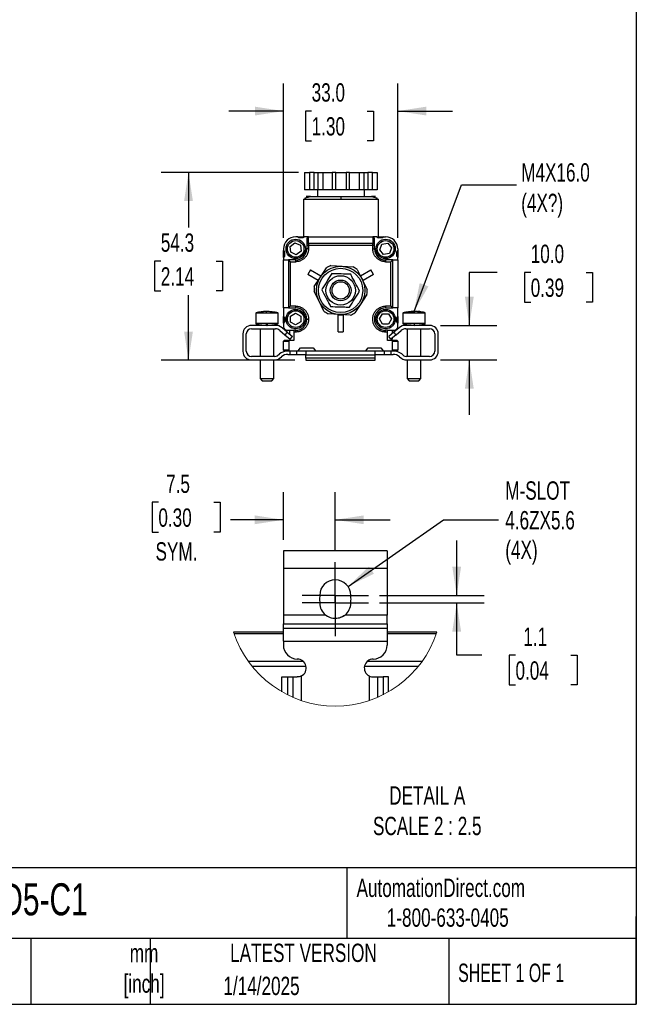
# Model space of a CAD drawing. Header units: millimetres. Extents: x 16 to 683, y 16 to 524.
# Tile 4 of 8: x 504 to 683, y 16 to 300. Entities that reach past the tile are written whole.
import ezdxf

# ---------------------------------------------------------------- set-up
doc = ezdxf.new("R2010")
doc.units = ezdxf.units.MM
doc.header["$LTSCALE"] = 2.5
doc.linetypes.add('CENTERX2', pattern=[20.32, 12.7, -2.54, 2.54, -2.54])
doc.layers.add('CENTER', color=40, linetype='CENTERX2')
doc.layers.add('DIMENSIONS', color=140, linetype='Continuous', lineweight=25)
doc.layers.add('TEXT', color=140, linetype='Continuous', lineweight=25)
doc.styles.add('SLDTEXTSTYLE0', font='TXT', dxfattribs={"width": 0.7})
doc.styles.add('SLDTEXTSTYLE1', font='TXT', dxfattribs={"width": 0.65})
doc.dimstyles.new('SLDDIMSTYLE0', dxfattribs={"dimtxt": 5.39502, "dimasz": 8.255, "dimexe": 0, "dimexo": 0.0625, "dimgap": 1.348755, "dimtad": 0, "dimtih": 1, "dimtoh": 1, "dimrnd": 1e-09, "dimzin": 12, "dimdsep": 46, "dimtxsty": 'SLDTEXTSTYLE0', "dimsah": 1, "dimcen": 0.09, "dimadec": 0, "dimazin": 3, "dimtfac": 1, "dimtofl": 0, "dimtmove": 0, "dimatfit": 3, "dimfxl": 0, "dimfrac": 2, "dimtolj": 1, "dimtzin": 12, "dimarcsym": 0})
doc.dimstyles.new('SLDDIMSTYLE3', dxfattribs={"dimtxt": 5.39502, "dimasz": 8.255, "dimexe": 0, "dimexo": 0.0625, "dimgap": 1.348755, "dimtad": 0, "dimtih": 1, "dimtoh": 1, "dimrnd": 1e-09, "dimzin": 4, "dimdsep": 46, "dimtxsty": 'SLDTEXTSTYLE0', "dimsah": 1, "dimcen": 0.09, "dimadec": 0, "dimazin": 1, "dimtfac": 1, "dimtmove": 0, "dimatfit": 0, "dimfxl": 0, "dimfrac": 2, "dimtolj": 1, "dimtzin": 12, "dimarcsym": 0})
doc.dimstyles.new('SLDDIMSTYLE4', dxfattribs={"dimtxt": 0.18, "dimasz": 8.255, "dimexe": 0, "dimexo": 0.0625, "dimgap": 0, "dimtad": 0, "dimtih": 1, "dimtoh": 1, "dimdec": 0, "dimrnd": 1e-09, "dimzin": 0, "dimdsep": 46, "dimtxsty": 'Standard', "dimsah": 1, "dimcen": 0.09, "dimadec": 0, "dimazin": 0, "dimtfac": 8.255, "dimtdec": 0, "dimtofl": 0, "dimtmove": 0, "dimatfit": 3, "dimfxl": 0, "dimfrac": 2, "dimtolj": 1, "dimtzin": 0, "dimarcsym": 0})
doc.dimstyles.new('SLDDIMSTYLE6', dxfattribs={"dimtxt": 5.39502, "dimasz": 8.255, "dimexe": 0, "dimexo": 0.0625, "dimgap": 1.348755, "dimtad": 0, "dimtih": 1, "dimtoh": 1, "dimlfac": 0.5, "dimrnd": 1e-09, "dimzin": 12, "dimdsep": 46, "dimtxsty": 'SLDTEXTSTYLE0', "dimsah": 1, "dimcen": 0.09, "dimadec": 0, "dimazin": 3, "dimtfac": 1, "dimtmove": 0, "dimatfit": 0, "dimfxl": 0, "dimfrac": 2, "dimtolj": 1, "dimtzin": 12, "dimarcsym": 0})
doc.dimstyles.new('SLDDIMSTYLE7', dxfattribs={"dimtxt": 5.39502, "dimasz": 8.255, "dimexe": 0, "dimexo": 0.0625, "dimgap": 1.348755, "dimtad": 0, "dimtih": 1, "dimtoh": 1, "dimlfac": 0.5, "dimrnd": 1e-09, "dimzin": 12, "dimdsep": 46, "dimtxsty": 'SLDTEXTSTYLE0', "dimsah": 1, "dimcen": 0, "dimadec": 0, "dimazin": 3, "dimtfac": 1, "dimtofl": 0, "dimtmove": 0, "dimatfit": 3, "dimfxl": 0, "dimfrac": 2, "dimtolj": 1, "dimtzin": 12, "dimarcsym": 0})

# ---------------------------------------------------------------- blocks, each defined once
blk = doc.blocks.new('_D_5')
at = {"layer": 'DIMENSIONS'}
for p, q in [((642.37, 227.41), (634.34, 227.41)), ((634.34, 227.41), (634.34, 212.13)), ((652.09, 227.41), (650.28, 227.41)), ((650.28, 227.41), (650.28, 218.83)), ((668.13, 227.41), (669.94, 227.41)), ((669.94, 227.41), (669.94, 218.83)), ((650.28, 218.83), (652.09, 218.83)), ((669.94, 218.83), (668.13, 218.83)), ((626.03, 212.13), (642.28, 212.13)), ((626.03, 202.13), (642.28, 202.13)), ((634.34, 202.13), (634.34, 186.25))]:
    blk.add_line(p, q, dxfattribs=at)
for points in [[(634.34, 212.13), (635.61, 220.38), (633.07, 220.38)], [(634.34, 202.13), (633.07, 193.87), (635.61, 193.87)]]:
    blk.add_solid(points, dxfattribs=at)
at = {"layer": 'DIMENSIONS', "char_height": 5.292, "attachment_point": 1, "style": 'SLDTEXTSTYLE0'}
for s, insert in [('10.0', (652.09, 235.44)), ('0.39', (652.09, 225.66))]:
    blk.add_mtext(s, dxfattribs=dict(at, insert=insert))
blk = doc.blocks.new('_D_6')
at = {"layer": 'DIMENSIONS'}
for p, q in [((580.63, 237.4), (580.63, 281.99)), ((613.63, 237.4), (613.63, 281.99)), ((580.63, 274.06), (564.76, 274.06)), ((588.75, 274.06), (586.94, 274.06)), ((586.94, 274.06), (586.94, 265.48)), ((604.78, 274.06), (606.59, 274.06)), ((606.59, 274.06), (606.59, 265.48)), ((613.63, 274.06), (629.51, 274.06)), ((586.94, 265.48), (588.75, 265.48)), ((606.59, 265.48), (604.78, 265.48))]:
    blk.add_line(p, q, dxfattribs=at)
for points in [[(580.63, 274.06), (572.38, 275.33), (572.38, 272.79)], [(613.63, 274.06), (621.89, 272.79), (621.89, 275.33)]]:
    blk.add_solid(points, dxfattribs=at)
at = {"layer": 'DIMENSIONS', "char_height": 5.292, "attachment_point": 1, "style": 'SLDTEXTSTYLE0'}
for s, insert in [('33.0', (588.75, 282.09)), ('1.30', (588.75, 272.3))]:
    blk.add_mtext(s, dxfattribs=dict(at, insert=insert))
blk = doc.blocks.new('_D_7')
at = {"layer": 'DIMENSIONS'}
for p, q in [((584.93, 256.33), (545.21, 256.33)), ((553.14, 256.33), (553.14, 240.45)), ((545.13, 230.67), (543.32, 230.67)), ((543.32, 230.67), (543.32, 222.09)), ((561.16, 230.67), (562.97, 230.67)), ((562.97, 230.67), (562.97, 222.09)), ((543.32, 222.09), (545.13, 222.09)), ((562.97, 222.09), (561.16, 222.09)), ((553.14, 202.06), (553.14, 220.88)), ((583.93, 202.06), (545.21, 202.06))]:
    blk.add_line(p, q, dxfattribs=at)
for points in [[(553.14, 256.33), (551.87, 248.07), (554.41, 248.07)], [(553.14, 202.06), (554.41, 210.31), (551.87, 210.31)]]:
    blk.add_solid(points, dxfattribs=at)
at = {"layer": 'DIMENSIONS', "char_height": 5.292, "attachment_point": 1, "style": 'SLDTEXTSTYLE0'}
for s, insert in [('54.3', (545.13, 238.69)), ('2.14', (545.13, 228.91))]:
    blk.add_mtext(s, dxfattribs=dict(at, insert=insert))
blk = doc.blocks.new('_D_17')
at = {"layer": 'DIMENSIONS'}
for p, q in [((630.69, 134.08), (630.69, 149.96)), ((608.33, 134.08), (638.62, 134.08)), ((608.33, 131.88), (638.62, 131.88)), ((630.69, 116.75), (630.69, 131.88)), ((637.97, 116.75), (630.69, 116.75)), ((647.69, 116.75), (645.88, 116.75)), ((645.88, 116.75), (645.88, 108.18)), ((663.72, 116.75), (665.54, 116.75)), ((665.54, 116.75), (665.54, 108.18)), ((645.88, 108.18), (647.69, 108.18)), ((665.54, 108.18), (663.72, 108.18))]:
    blk.add_line(p, q, dxfattribs=at)
for points in [[(630.69, 134.08), (631.96, 142.34), (629.42, 142.34)], [(630.69, 131.88), (629.42, 123.63), (631.96, 123.63)]]:
    blk.add_solid(points, dxfattribs=at)
at = {"layer": 'DIMENSIONS', "char_height": 5.292, "attachment_point": 1, "style": 'SLDTEXTSTYLE0'}
for s, insert in [('1.1', (649.94, 124.78)), ('0.04', (647.69, 115))]:
    blk.add_mtext(s, dxfattribs=dict(at, insert=insert))
blk = doc.blocks.new('_D_18')
at = {"layer": 'DIMENSIONS'}
for p, q in [((599.27, 136.66), (626.88, 155.92)), ((626.88, 155.92), (642.76, 155.92))]:
    blk.add_line(p, q, dxfattribs=at)
blk.add_solid([(599.27, 136.66), (606.76, 140.34), (605.31, 142.42)], dxfattribs=at)
at = {"layer": 'DIMENSIONS', "char_height": 5.292, "attachment_point": 1, "style": 'SLDTEXTSTYLE0'}
for s, insert in [('M-SLOT', (644.74, 167.03)), ('4.6ZX5.6', (644.74, 158.45)), ('(4X)', (644.74, 149.88))]:
    blk.add_mtext(s, dxfattribs=dict(at, insert=insert))
blk = doc.blocks.new('_D_19')
at = {"layer": 'DIMENSIONS'}
for p, q in [((580.58, 150.16), (580.58, 163.86)), ((595.58, 146.84), (595.58, 163.86)), ((544.43, 160.97), (542.62, 160.97)), ((542.62, 160.97), (542.62, 152.39)), ((560.46, 160.97), (562.27, 160.97)), ((562.27, 160.97), (562.27, 152.39)), ((580.58, 155.92), (565.29, 155.92)), ((595.58, 155.92), (611.45, 155.92)), ((542.62, 152.39), (544.43, 152.39)), ((562.27, 152.39), (560.46, 152.39))]:
    blk.add_line(p, q, dxfattribs=at)
for points in [[(580.58, 155.92), (572.32, 157.19), (572.32, 154.65)], [(595.58, 155.92), (603.83, 154.65), (603.83, 157.19)]]:
    blk.add_solid(points, dxfattribs=at)
at = {"layer": 'DIMENSIONS', "char_height": 5.292, "attachment_point": 1, "style": 'SLDTEXTSTYLE0'}
for s, insert in [('7.5', (546.67, 168.99)), ('0.30', (544.43, 159.21)), ('SYM.', (543.61, 149.43))]:
    blk.add_mtext(s, dxfattribs=dict(at, insert=insert))
blk = doc.blocks.new('SW_CENTERMARKSYMBOL_8')
at = {"layer": 'CENTER', "color": 0}
for p, q in [((0, 5.08), (0, 9.58)), ((0, 0), (0, 5.08)), ((-5.08, 0), (-9.58, 0)), ((0, 0), (-5.08, 0)), ((0, 0), (0, -5.08)), ((0, 0), (5.08, 0)), ((5.08, 0), (9.58, 0)), ((0, -5.08), (0, -9.58))]:
    blk.add_line(p, q, dxfattribs=at)
blk = doc.blocks.new('SW_CENTERMARKSYMBOL_9')
at = {"layer": 'CENTER', "color": 0}
for p, q in [((0, 5.08), (0, 9.58)), ((0, 0), (0, 5.08)), ((-5.08, 0), (-9.58, 0)), ((0, 0), (-5.08, 0)), ((0, 0), (0, -5.08)), ((0, 0), (5.08, 0)), ((5.08, 0), (9.58, 0)), ((0, -5.08), (0, -9.58))]:
    blk.add_line(p, q, dxfattribs=at)

msp = doc.modelspace()

# ---------------------------------------------------------------- linework, layer by layer
for p, q in [((586.729, 256.327), (586.729, 251.327)), ((586.729, 256.327), (588.101, 256.327)), ((588.101, 256.327), (588.101, 251.327)), ((589.467, 256.327), (588.101, 256.327)), ((589.467, 251.327), (589.467, 256.327)), ((589.467, 256.327), (590.601, 256.327)), ((590.601, 251.327), (590.601, 256.327)), ((590.601, 256.327), (591.972, 256.327)), ((591.972, 256.327), (591.972, 251.327)), ((591.972, 256.327), (594.714, 256.327)), ((594.714, 256.327), (594.714, 251.327)), ((595.714, 256.327), (594.714, 256.327)), ((595.714, 251.327), (595.714, 256.327)), ((595.714, 256.327), (598.714, 256.327)), ((598.714, 256.327), (598.714, 251.327)), ((599.714, 256.327), (598.714, 256.327)), ((599.714, 251.327), (599.714, 256.327)), ((599.714, 256.327), (602.456, 256.327)), ((602.456, 256.327), (602.456, 251.327)), ((602.456, 256.327), (603.828, 256.327)), ((603.828, 256.327), (603.828, 251.327)), ((603.828, 256.327), (604.962, 256.327)), ((604.962, 256.327), (604.962, 251.327)), ((606.328, 256.327), (604.962, 256.327)), ((606.328, 251.327), (606.328, 256.327)), ((606.328, 256.327), (607.699, 256.327)), ((607.699, 256.327), (607.699, 251.327)), ((588.101, 251.327), (586.729, 251.327)), ((589.467, 251.327), (588.101, 251.327)), ((590.601, 251.327), (589.467, 251.327)), ((590.414, 251.327), (590.414, 249.327)), ((591.972, 251.327), (590.601, 251.327)), ((594.714, 251.327), (591.972, 251.327)), ((595.714, 251.327), (594.714, 251.327)), ((598.714, 251.327), (595.714, 251.327)), ((599.714, 251.327), (598.714, 251.327)), ((602.456, 251.327), (599.714, 251.327)), ((603.828, 251.327), (602.456, 251.327)), ((604.962, 251.327), (603.828, 251.327)), ((604.014, 249.327), (604.014, 251.327)), ((606.328, 251.327), (604.962, 251.327)), ((607.699, 251.327), (606.328, 251.327)), ((586.466, 248.607), (586.364, 248.527)), ((586.364, 248.527), (586.364, 237.727)), ((597.214, 248.527), (586.364, 248.527)), ((608.064, 248.527), (597.214, 248.527)), ((608.064, 248.527), (607.973, 248.598)), ((608.064, 237.727), (608.064, 248.527)), ((584.634, 237.727), (584.134, 237.727)), ((585.034, 237.427), (584.634, 237.727)), ((584.634, 237.727), (586.634, 237.727)), ((586.295, 237.473), (584.973, 237.473)), ((586.234, 237.427), (585.034, 237.427)), ((586.634, 237.727), (586.234, 237.427)), ((587.834, 237.727), (586.634, 237.727)), ((587.334, 237.22), (587.334, 235.317)), ((587.834, 235.81), (587.834, 237.727)), ((587.834, 237.727), (606.434, 237.727)), ((606.434, 237.727), (606.434, 235.81)), ((607.634, 237.727), (606.434, 237.727)), ((606.934, 235.317), (606.934, 237.22)), ((607.634, 237.727), (608.034, 237.427)), ((607.634, 237.727), (609.634, 237.727)), ((609.295, 237.473), (607.973, 237.473)), ((609.234, 237.427), (608.034, 237.427)), ((609.634, 237.727), (609.234, 237.427)), ((609.634, 237.727), (610.134, 237.727)), ((580.634, 234.227), (580.634, 233.727)), ((580.634, 233.727), (580.934, 233.327)), ((580.634, 231.727), (580.634, 233.727)), ((580.888, 233.388), (580.888, 232.065)), ((582.526, 234.957), (583.924, 235.98)), ((582.713, 233.235), (582.526, 234.957)), ((583.924, 235.98), (585.509, 235.281)), ((585.696, 233.559), (584.298, 232.536)), ((585.509, 235.281), (585.696, 233.559)), ((587.334, 235.218), (587.334, 234.227)), ((587.834, 235.218), (587.334, 235.218)), ((587.834, 234.227), (587.334, 234.227)), ((587.834, 235.81), (587.834, 235.218)), ((606.434, 235.81), (587.834, 235.81)), ((587.834, 235.218), (587.834, 234.227)), ((606.434, 235.218), (587.834, 235.218)), ((606.434, 235.218), (606.434, 235.81)), ((606.434, 234.227), (606.434, 235.218)), ((606.934, 235.218), (606.434, 235.218)), ((606.434, 234.227), (606.934, 234.227)), ((606.934, 234.227), (606.934, 235.218)), ((608.453, 233.98), (609.074, 235.597)), ((609.544, 232.634), (608.453, 233.98)), ((609.074, 235.597), (610.784, 235.868)), ((610.784, 235.868), (611.875, 234.523)), ((611.875, 234.523), (611.255, 232.905)), ((613.334, 233.327), (613.634, 233.727)), ((613.38, 232.065), (613.38, 233.388)), ((613.634, 234.227), (613.634, 233.727)), ((613.634, 233.727), (613.634, 231.727)), ((580.934, 232.127), (580.634, 231.727)), ((580.634, 231.727), (580.634, 231.027)), ((580.634, 217.165), (580.634, 231.027)), ((580.634, 231.027), (582.071, 231.027)), ((580.934, 233.327), (580.934, 232.127)), ((584.134, 231.027), (582.071, 231.027)), ((582.079, 231.023), (582.575, 230.527)), ((582.079, 231.023), (582.079, 217.169)), ((582.575, 230.527), (582.575, 217.665)), ((582.575, 230.527), (584.134, 230.527)), ((584.298, 232.536), (582.713, 233.235)), ((584.134, 230.527), (584.134, 231.027)), ((611.255, 232.905), (609.544, 232.634)), ((610.134, 231.027), (610.134, 230.527)), ((612.196, 231.027), (610.134, 231.027)), ((610.134, 230.527), (611.693, 230.527)), ((611.693, 230.527), (612.189, 231.023)), ((611.693, 217.665), (611.693, 230.527)), ((612.189, 217.169), (612.189, 231.023)), ((612.196, 231.027), (613.634, 231.027)), ((613.334, 232.127), (613.334, 233.327)), ((613.334, 232.127), (613.634, 231.727)), ((613.634, 231.027), (613.634, 231.727)), ((613.634, 231.027), (613.634, 217.165)), ((588.416, 228.126), (587.666, 226.827)), ((588.416, 228.126), (591.361, 226.426)), ((591.286, 226.075), (593.05, 228.754)), ((594.34, 229.402), (597.543, 229.215)), ((597.543, 229.215), (600.745, 229.027)), ((601.951, 228.234), (603.39, 225.367)), ((602.907, 226.426), (605.852, 228.126)), ((606.602, 226.827), (605.852, 228.126)), ((590.611, 225.127), (587.666, 226.827)), ((589.523, 223.395), (591.286, 226.075)), ((591.361, 226.426), (590.611, 225.127)), ((603.657, 225.127), (602.907, 226.426)), ((603.39, 225.367), (604.829, 222.5)), ((606.602, 226.827), (603.657, 225.127)), ((590.878, 219.087), (589.439, 221.954)), ((604.745, 221.058), (602.981, 218.379)), ((582.071, 217.165), (580.634, 217.165)), ((580.634, 217.165), (580.634, 214.727)), ((582.071, 217.165), (584.134, 217.165)), ((582.575, 217.665), (582.079, 217.169)), ((584.134, 217.665), (582.575, 217.665)), ((584.134, 217.165), (584.134, 217.665)), ((592.317, 216.22), (590.878, 219.087)), ((602.981, 218.379), (601.218, 215.699)), ((611.693, 217.665), (610.134, 217.665)), ((610.134, 217.665), (610.134, 217.165)), ((610.134, 217.165), (612.196, 217.165)), ((612.189, 217.169), (611.693, 217.665)), ((613.634, 217.165), (612.196, 217.165)), ((613.634, 214.727), (613.634, 217.165)), ((572.604, 215.627), (572.604, 212.627)), ((572.605, 215.627), (572.604, 215.627)), ((575.629, 215.627), (572.605, 215.627)), ((579.085, 215.627), (575.629, 215.627)), ((579.104, 215.627), (579.056, 215.664)), ((579.104, 215.627), (579.079, 215.648)), ((579.104, 215.627), (579.085, 215.627)), ((579.104, 212.627), (579.104, 215.627)), ((580.634, 214.727), (580.934, 214.327)), ((580.634, 212.727), (580.634, 214.727)), ((580.888, 214.388), (580.888, 213.065)), ((580.934, 214.327), (580.934, 213.127)), ((582.614, 214.825), (584.113, 215.692)), ((582.615, 213.093), (582.614, 214.825)), ((584.113, 215.692), (585.614, 214.828)), ((585.614, 214.828), (585.615, 213.096)), ((596.725, 215.239), (593.523, 215.426)), ((596.384, 210.227), (596.384, 215.127)), ((596.384, 215.127), (597.884, 215.127)), ((599.927, 215.051), (596.725, 215.239)), ((597.884, 215.127), (597.884, 210.227)), ((608.402, 213.965), (609.268, 215.465)), ((609.268, 212.465), (608.402, 213.965)), ((609.268, 215.465), (611, 215.465)), ((611, 215.465), (611.866, 213.965)), ((611.866, 213.965), (611, 212.465)), ((613.334, 214.327), (613.634, 214.727)), ((613.334, 213.127), (613.334, 214.327)), ((613.38, 213.065), (613.38, 214.388)), ((613.634, 214.727), (613.634, 212.727)), ((615.104, 215.627), (615.104, 212.627)), ((618.354, 215.627), (615.104, 215.627)), ((621.603, 215.627), (618.354, 215.627)), ((619.905, 216.127), (619.31, 216.127)), ((621.604, 212.627), (621.604, 215.627)), ((578.262, 212.127), (571.354, 212.127)), ((571.354, 211.127), (578.262, 211.127)), ((572.605, 212.627), (572.604, 212.627)), ((575.629, 212.627), (572.605, 212.627)), ((573.854, 211.127), (573.854, 203.127)), ((579.085, 212.627), (575.629, 212.627)), ((575.854, 212.127), (576.318, 212.147)), ((577.854, 203.127), (577.854, 211.127)), ((579.056, 212.589), (579.104, 212.627)), ((579.104, 212.627), (579.085, 212.627)), ((579.547, 210.659), (581.009, 209.432)), ((581.652, 210.198), (580.19, 211.425)), ((580.934, 213.127), (580.634, 212.727)), ((580.634, 212.727), (580.634, 211.727)), ((581.634, 210.727), (583.634, 210.727)), ((582.414, 209.559), (582.414, 210.727)), ((584.116, 212.228), (582.615, 213.093)), ((583.634, 210.727), (583.634, 210.688)), ((583.634, 210.688), (583.634, 210.188)), ((584.134, 210.688), (583.634, 210.688)), ((585.615, 213.096), (584.116, 212.228)), ((584.134, 210.188), (584.134, 210.688)), ((611, 212.465), (609.268, 212.465)), ((610.134, 210.188), (610.134, 210.688)), ((610.634, 210.688), (610.134, 210.688)), ((610.634, 210.727), (612.634, 210.727)), ((610.634, 210.688), (610.634, 210.727)), ((610.634, 210.188), (610.634, 210.688)), ((612.014, 210.727), (612.014, 209.744)), ((614.017, 211.425), (612.556, 210.198)), ((613.198, 209.432), (614.66, 210.659)), ((613.634, 212.727), (613.334, 213.127)), ((613.634, 211.727), (613.634, 212.727)), ((618.354, 212.627), (615.104, 212.627)), ((622.854, 212.127), (615.946, 212.127)), ((615.946, 211.127), (622.854, 211.127)), ((616.354, 211.127), (616.354, 203.127)), ((621.603, 212.627), (618.354, 212.627)), ((620.354, 203.127), (620.354, 211.127)), ((568.854, 209.627), (568.854, 204.627)), ((569.854, 204.627), (569.854, 209.627)), ((581.652, 210.198), (581.009, 209.432)), ((581.009, 209.432), (582.541, 208.147)), ((581.652, 210.198), (583.184, 208.913)), ((582.414, 208.227), (582.414, 208.253)), ((582.541, 208.147), (583.184, 208.913)), ((583.634, 210.188), (583.634, 207.727)), ((584.134, 210.188), (583.634, 210.188)), ((596.384, 210.227), (597.884, 210.227)), ((610.634, 210.188), (610.134, 210.188)), ((610.634, 207.727), (610.634, 210.188)), ((612.556, 210.198), (611.023, 208.913)), ((611.666, 208.147), (611.023, 208.913)), ((613.198, 209.432), (611.666, 208.147)), ((612.014, 208.439), (612.014, 208.227)), ((613.198, 209.432), (612.556, 210.198)), ((624.354, 209.627), (624.354, 204.627)), ((625.354, 204.627), (625.354, 209.627)), ((580.634, 207.527), (582.134, 207.527)), ((580.634, 204.927), (580.634, 207.527)), ((582.134, 204.927), (580.634, 204.927)), ((582.335, 207.727), (580.834, 207.727)), ((582.134, 207.527), (582.134, 204.927)), ((583.634, 207.727), (582.335, 207.727)), ((584.884, 204.727), (585.559, 205.627)), ((585.559, 205.627), (589.209, 205.627)), ((589.209, 205.627), (589.884, 204.727)), ((604.384, 204.727), (605.059, 205.627)), ((605.059, 205.627), (608.709, 205.627)), ((608.709, 205.627), (609.384, 204.727)), ((611.932, 207.727), (610.634, 207.727)), ((613.434, 207.727), (611.932, 207.727)), ((612.134, 204.927), (612.134, 207.527)), ((612.134, 207.527), (613.634, 207.527)), ((613.634, 204.927), (612.134, 204.927)), ((613.634, 207.527), (613.634, 204.927)), ((578.152, 203.127), (571.354, 203.127)), ((571.354, 202.127), (578.152, 202.127)), ((573.854, 202.127), (573.854, 196.727)), ((577.854, 196.727), (577.854, 202.127)), ((578.777, 203.346), (579.407, 203.85)), ((579.402, 202.565), (580.032, 203.069)), ((580.834, 204.727), (582.335, 204.727)), ((581.906, 203.727), (582.504, 203.727)), ((582.335, 204.727), (584.884, 204.727)), ((582.504, 203.727), (582.504, 204.727)), ((582.504, 203.727), (584.504, 203.727)), ((584.504, 203.727), (584.504, 204.727)), ((584.504, 203.727), (586.957, 203.727)), ((584.884, 204.727), (586.79, 204.727)), ((586.79, 204.727), (589.884, 204.727)), ((587.104, 204.605), (587.104, 203.556)), ((587.104, 202.669), (587.104, 203.556)), ((587.104, 203.556), (607.104, 203.556)), ((587.104, 202.669), (587.104, 202.06)), ((607.104, 202.669), (587.104, 202.669)), ((589.884, 204.727), (604.384, 204.727)), ((604.384, 204.727), (607.417, 204.727)), ((607.104, 203.556), (607.104, 204.605)), ((607.104, 202.669), (607.104, 203.556)), ((607.104, 202.06), (607.104, 202.669)), ((607.251, 203.727), (609.704, 203.727)), ((607.417, 204.727), (609.384, 204.727)), ((609.384, 204.727), (611.932, 204.727)), ((609.704, 204.727), (609.704, 203.727)), ((609.704, 203.727), (611.704, 203.727)), ((611.704, 203.727), (611.704, 204.727)), ((611.704, 203.727), (612.301, 203.727)), ((611.932, 204.727), (613.434, 204.727)), ((614.175, 203.069), (614.806, 202.565)), ((615.431, 203.346), (614.8, 203.85)), ((622.854, 203.127), (616.055, 203.127)), ((616.055, 202.127), (622.854, 202.127)), ((616.354, 202.127), (616.354, 196.727)), ((620.354, 196.727), (620.354, 202.127)), ((587.104, 202.06), (607.104, 202.06)), ((573.854, 196.727), (574.454, 196.127)), ((573.854, 196.727), (575.715, 196.727)), ((575.715, 196.727), (577.854, 196.727)), ((577.254, 196.127), (577.854, 196.727)), ((616.354, 196.727), (616.954, 196.127)), ((616.354, 196.727), (618.354, 196.727)), ((618.354, 196.727), (620.354, 196.727)), ((619.754, 196.127), (620.354, 196.727)), ((574.454, 196.127), (575.757, 196.127)), ((575.757, 196.127), (577.254, 196.127)), ((616.954, 196.127), (618.354, 196.127)), ((618.354, 196.127), (619.754, 196.127)), ((610.576, 146.983), (580.576, 146.983)), ((580.576, 146.983), (580.576, 141.983)), ((610.576, 146.983), (610.576, 141.983)), ((580.576, 141.983), (610.576, 141.983)), ((580.576, 141.983), (580.576, 128.387)), ((610.576, 141.983), (610.576, 128.387)), ((591.076, 134.083), (591.076, 133.744)), ((600.076, 133.744), (600.076, 134.083)), ((591.076, 132.223), (591.076, 131.883)), ((600.076, 131.883), (600.076, 132.223)), ((592.744, 128.387), (580.576, 128.387)), ((580.576, 128.387), (580.576, 125.888)), ((593.33, 127.963), (592.531, 128.43)), ((610.576, 128.387), (598.409, 128.387)), ((610.576, 125.888), (610.576, 128.387)), ((580.576, 125.888), (610.576, 125.888)), ((580.576, 124.627), (580.576, 125.888)), ((610.576, 125.888), (610.576, 124.627)), ((580.576, 123.423), (566.197, 123.423)), ((566.33, 123.023), (580.576, 123.023)), ((580.576, 124.627), (610.576, 124.627)), ((580.576, 120.879), (580.576, 124.627)), ((610.576, 124.627), (610.576, 120.879)), ((624.956, 123.423), (610.576, 123.423)), ((610.576, 123.023), (624.823, 123.023)), ((580.576, 120.879), (610.576, 120.879)), ((580.576, 120.879), (580.576, 119.683)), ((610.576, 120.879), (610.576, 119.683)), ((586.414, 114.923), (570.509, 114.923)), ((620.644, 114.923), (604.739, 114.923)), ((571.539, 113.573), (587.13, 113.573)), ((604.023, 113.573), (619.614, 113.573)), ((580.15, 106.215), (580.15, 110.483)), ((580.15, 110.483), (581.735, 110.483)), ((581.735, 110.483), (581.735, 105.362)), ((581.735, 110.483), (583.399, 110.483)), ((583.399, 104.589), (583.399, 110.483)), ((583.399, 110.483), (584.576, 110.483)), ((585.777, 103.683), (585.777, 110.777)), ((605.376, 110.777), (605.376, 103.683)), ((606.576, 110.483), (607.754, 110.483)), ((607.754, 110.483), (607.754, 104.589)), ((607.754, 110.483), (609.418, 110.483)), ((609.418, 110.483), (609.418, 105.362)), ((611.003, 110.483), (609.418, 110.483)), ((611.003, 106.215), (611.003, 110.483)), ((580.15, 106.273), (580.049, 106.273)), ((611.104, 106.273), (611.003, 106.273))]:
    msp.add_line(p, q)
for centre, radius in [((584.134, 234.227), 2.8), ((584.134, 234.227), 2.4), ((610.134, 234.227), 2.8), ((610.134, 234.227), 2.4), ((597.134, 222.227), 7), ((597.134, 222.227), 6.4), ((597.134, 222.227), 4.25), ((597.134, 222.227), 3), ((597.134, 222.227), 2.5), ((584.134, 213.927), 2.8), ((584.134, 213.927), 2.4), ((610.134, 213.927), 2.8), ((610.134, 213.927), 2.4)]:
    msp.add_circle(centre, radius)
for centre, radius, start, end in [((584.134, 234.227), 3.5, 90, 180), ((610.134, 234.227), 3.5, 360, 90), ((584.134, 234.227), 3.2, 270, 360), ((587.831, 235.314), 0.497, 89.61024, 179.60486), ((606.437, 235.314), 0.497, 0.39514, 90.38976), ((610.134, 234.227), 3.2, 180, 270), ((597.134, 222.227), 7.7, 111.27246, 122.03251), ((597.134, 222.227), 7.7, 51.27246, 62.03251), ((597.134, 222.227), 7.7, 171.27246, 182.03251), ((597.134, 222.227), 7.7, 351.27246, 2.03251), ((584.134, 213.927), 3.239, 360, 90), ((610.134, 213.927), 3.239, 90, 270), ((584.134, 213.927), 3.239, 270, 360), ((597.134, 222.227), 7.7, 231.27246, 242.03251), ((597.134, 222.227), 7.7, 291.27246, 302.03251), ((571.354, 209.627), 2.5, 90, 180), ((571.354, 209.627), 1.5, 90, 180), ((578.262, 209.127), 3, 50, 90), ((578.262, 209.127), 2, 50, 90), ((581.634, 211.727), 1, 180, 270), ((612.634, 211.727), 1, 270, 360), ((615.946, 209.127), 3, 90, 130), ((615.946, 209.127), 2, 90, 130), ((622.854, 209.627), 2.5, 360, 90), ((622.854, 209.627), 1.5, 0, 90), ((584.414, 208.227), 2, 180, 194.47672), ((610.014, 208.227), 2, 345.4811, 0), ((580.834, 207.527), 0.2, 90, 180), ((580.834, 204.927), 0.2, 180, 270), ((613.434, 207.527), 0.2, 0, 90), ((613.434, 204.927), 0.2, 270, 360), ((571.354, 204.627), 2.5, 180, 270), ((571.354, 204.627), 1.5, 180, 270), ((578.152, 204.127), 1, 270, 308.65981), ((578.152, 204.127), 2, 270, 308.65981), ((581.906, 200.727), 4, 90, 128.65981), ((581.906, 200.727), 3, 90, 128.65981), ((612.301, 200.727), 4, 51.34019, 90), ((612.301, 200.727), 3, 51.34019, 90), ((616.055, 204.127), 2, 231.34019, 270), ((616.055, 204.127), 1, 231.34019, 270), ((622.854, 204.627), 1.5, 270, 360), ((622.854, 204.627), 2.5, 270, 0), ((595.576, 134.083), 4.5, 0.00005, 179.99995), ((595.577, 132.983), 4.564, 170.40579, 189.59421), ((595.576, 131.883), 4.5, 180.00019, 230.99402), ((595.576, 131.883), 4.5, 309.00598, 359.99981), ((595.576, 132.983), 4.564, 350.40579, 9.59421), ((584.576, 119.683), 4, 180.00036, 269.99974), ((606.576, 119.683), 4, 269.99996, 0.00036), ((584.576, 113.083), 2.6, 297.49592, 89.99988), ((606.576, 113.083), 2.6, 89.9993, 242.50489)]:
    msp.add_arc(centre, radius, start, end)
at = {"color": 7, "linetype": 'Continuous', "lineweight": 18}
msp.add_arc((595.576, 132.983), 30.896, 198.02556, 341.97444, dxfattribs=at)
for centre, major_axis, ratio, start_param, end_param in [((587.834, 237.22), (0, -0.507), 0.9863939, 3.1415927, 4.712389), ((606.434, 237.22), (0, 0.507), 0.9863939, 4.712389, 6.2831853), ((582.071, 230.527), (0, 0.5), 0.125, 6.1588303, 6.2831853), ((612.196, 230.527), (0, 0.5), 0.125, 0, 0.124355), ((582.071, 217.665), (0, 0.5), 0.125, 3.1415927, 3.2659476), ((612.196, 217.665), (0, 0.5), 0.125, 3.0172377, 3.1415927), ((582.335, 207.527), (-0.202, 0), 0.9922779, 4.712389, 6.2831853), ((582.335, 204.927), (0.202, 0), 0.9922779, 3.1415927, 4.712389), ((611.932, 207.527), (-0.202, 0), 0.9922779, 3.1415927, 4.712389), ((611.932, 204.927), (-0.202, 0), 0.9922779, 1.5707963, 3.1415927)]:
    msp.add_ellipse(centre, major_axis=major_axis, ratio=ratio, start_param=start_param, end_param=end_param)
for points, knots in [([(588.105, 249.288), (588.109, 249.285), (588.114, 249.282), (588.114, 249.275), (588.11, 249.27), (588.104, 249.265), (588.096, 249.26), (588.088, 249.256), (588.074, 249.25), (588.046, 249.239), (587.96, 249.21), (587.81, 249.17), (587.515, 249.093), (587.147, 248.985), (586.81, 248.885), (586.75, 248.833), (586.741, 248.824)], [0, 0, 0, 0, 0.0216281, 0.0310631, 0.038601, 0.0446484, 0.0473329, 0.0499342, 0.0553498, 0.0617624, 0.0792436, 0.1552536, 0.2775052, 0.559306, 0.929001, 1, 1, 1, 1]), ([(588.426, 249.327), (588.042, 249.327), (587.158, 249.327), (587.05, 249.327), (587.956, 249.327), (589.89, 249.327), (591.806, 249.327), (592.764, 249.327)], [0, 0, 0, 0, 0.1613706, 0.3710279, 0.5806853, 0.7903426, 1, 1, 1, 1]), ([(592.764, 249.327), (592.851, 249.327), (593.024, 249.327), (593.287, 249.327), (593.554, 249.327), (593.914, 249.327), (594.371, 249.327), (594.928, 249.327), (595.493, 249.327), (596.063, 249.327), (596.638, 249.327), (597.022, 249.327), (597.214, 249.327)], [0, 0, 0, 0, 0.0625081, 0.1249797, 0.1874663, 0.2500192, 0.3749562, 0.5000127, 0.6249498, 0.7500063, 0.8749733, 1, 1, 1, 1]), ([(597.214, 249.327), (597.214, 249.327), (597.214, 249.309), (597.214, 249.231), (597.214, 249.17), (597.214, 249.014), (597.214, 248.92), (597.214, 248.723), (597.214, 248.621), (597.214, 248.527)], [0, 0, 0, 0, 0.25, 0.25, 0.5, 0.5, 0.75, 0.75, 1, 1, 1, 1]), ([(597.214, 249.327), (598.337, 249.327), (600.584, 249.327), (603.58, 249.327), (605.86, 249.327), (607.202, 249.327), (607.339, 249.327), (606.874, 249.327), (606.123, 249.327), (606.031, 249.327)], [0, 0, 0, 0, 0.1628442, 0.3256885, 0.4885327, 0.651377, 0.8142212, 0.9770654, 1, 1, 1, 1]), ([(607.699, 248.815), (607.686, 248.827), (607.626, 248.882), (607.284, 248.984), (606.885, 249.102), (606.591, 249.176), (606.424, 249.225), (606.382, 249.239), (606.354, 249.25), (606.34, 249.256), (606.332, 249.26), (606.325, 249.265), (606.318, 249.27), (606.315, 249.274), (606.315, 249.277), (606.315, 249.277)], [0, 0, 0, 0, 0.0951471, 0.4656456, 0.7480589, 0.9217835, 0.9466356, 0.9641548, 0.9705812, 0.9760086, 0.9786156, 0.9813059, 0.9873665, 0.9949208, 1, 1, 1, 1]), ([(587.834, 234.227), (587.833, 234.16), (587.831, 234.027), (587.814, 233.828), (587.788, 233.631), (587.751, 233.436), (587.703, 233.243), (587.645, 233.052), (587.556, 232.81), (587.425, 232.522), (587.235, 232.197), (587.011, 231.89), (586.755, 231.606), (586.471, 231.35), (586.165, 231.126), (585.839, 230.936), (585.505, 230.784), (585.167, 230.668), (584.829, 230.587), (584.483, 230.536), (584.251, 230.53), (584.134, 230.527)], [0, 0, 0, 0, 0.034521, 0.0687986, 0.1029323, 0.1370227, 0.1711708, 0.2054771, 0.2400408, 0.3042642, 0.3686659, 0.4342545, 0.5000278, 0.5656151, 0.6313898, 0.6956092, 0.7600149, 0.8202466, 0.879961, 0.9396987, 1, 1, 1, 1]), ([(587.334, 235.317), (587.334, 235.313), (587.334, 235.302), (587.334, 235.264), (587.334, 235.24), (587.334, 235.218)], [0, 0, 0, 0, 0.5, 0.5, 1, 1, 1, 1]), ([(610.134, 230.527), (610.067, 230.528), (609.934, 230.53), (609.735, 230.546), (609.538, 230.573), (609.343, 230.61), (609.15, 230.658), (608.96, 230.716), (608.717, 230.804), (608.429, 230.936), (608.104, 231.126), (607.797, 231.35), (607.513, 231.606), (607.257, 231.889), (607.033, 232.196), (606.843, 232.522), (606.691, 232.855), (606.575, 233.193), (606.494, 233.532), (606.443, 233.877), (606.437, 234.11), (606.434, 234.227)], [0, 0, 0, 0, 0.034521, 0.0687986, 0.1029323, 0.1370227, 0.1711708, 0.2054771, 0.2400408, 0.3042642, 0.3686659, 0.4342545, 0.5000278, 0.5656151, 0.6313898, 0.6956092, 0.7600149, 0.8202466, 0.879961, 0.9396987, 1, 1, 1, 1]), ([(606.934, 235.218), (606.934, 235.24), (606.934, 235.264), (606.934, 235.302), (606.934, 235.313), (606.934, 235.317)], [0, 0, 0, 0, 0.5, 0.5, 1, 1, 1, 1]), ([(594.552, 227.066), (594.079, 226.306), (593.598, 225.534), (592.982, 224.545), (592.858, 224.346), (592.613, 223.953), (592.491, 223.757), (592.128, 223.175), (591.889, 222.791), (591.652, 222.411)], [0, 0, 0, 0, 0.5, 0.5, 0.625, 0.625, 0.75, 0.75, 1, 1, 1, 1]), ([(600.034, 226.882), (599.139, 226.912), (598.231, 226.943), (597.065, 226.982), (596.831, 226.989), (596.368, 227.005), (596.138, 227.013), (595.452, 227.036), (595, 227.051), (594.552, 227.066)], [0, 0, 0, 0, 0.5, 0.5, 0.625, 0.625, 0.75, 0.75, 1, 1, 1, 1]), ([(602.616, 222.043), (602.194, 222.833), (601.766, 223.635), (601.218, 224.663), (601.107, 224.87), (600.889, 225.279), (600.781, 225.482), (600.458, 226.088), (600.245, 226.486), (600.034, 226.882)], [0, 0, 0, 0, 0.5, 0.5, 0.625, 0.625, 0.75, 0.75, 1, 1, 1, 1]), ([(591.652, 222.411), (592.074, 221.62), (592.502, 220.818), (593.05, 219.79), (593.16, 219.583), (593.379, 219.174), (593.487, 218.971), (593.81, 218.366), (594.023, 217.967), (594.234, 217.571)], [0, 0, 0, 0, 0.5, 0.5, 0.625, 0.625, 0.75, 0.75, 1, 1, 1, 1]), ([(599.715, 217.387), (600.189, 218.147), (600.67, 218.919), (601.286, 219.908), (601.41, 220.107), (601.655, 220.501), (601.777, 220.696), (602.14, 221.278), (602.379, 221.662), (602.616, 222.043)], [0, 0, 0, 0, 0.5, 0.5, 0.625, 0.625, 0.75, 0.75, 1, 1, 1, 1]), ([(584.134, 217.665), (584.201, 217.664), (584.336, 217.662), (584.537, 217.646), (584.736, 217.619), (584.933, 217.582), (585.128, 217.533), (585.321, 217.474), (585.565, 217.385), (585.857, 217.252), (586.185, 217.06), (586.495, 216.834), (586.782, 216.575), (587.041, 216.288), (587.267, 215.979), (587.459, 215.65), (587.613, 215.313), (587.73, 214.971), (587.812, 214.629), (587.863, 214.28), (587.87, 214.045), (587.873, 213.927)], [0, 0, 0, 0, 0.0345212, 0.068799, 0.1029328, 0.1370231, 0.1711712, 0.2054773, 0.2400408, 0.3042652, 0.3686659, 0.4342555, 0.5000279, 0.5656161, 0.6313898, 0.6956101, 0.7600149, 0.820247, 0.8799615, 0.9396991, 1, 1, 1, 1]), ([(594.234, 217.571), (595.129, 217.541), (596.037, 217.511), (597.202, 217.472), (597.437, 217.464), (597.9, 217.448), (598.13, 217.441), (598.816, 217.418), (599.267, 217.402), (599.715, 217.387)], [0, 0, 0, 0, 0.5, 0.5, 0.625, 0.625, 0.75, 0.75, 1, 1, 1, 1]), ([(610.134, 210.188), (610.075, 210.189), (609.957, 210.19), (609.78, 210.203), (609.605, 210.224), (609.431, 210.253), (609.258, 210.29), (608.928, 210.378), (608.452, 210.564), (607.847, 210.939), (607.28, 211.465), (606.797, 212.166), (606.471, 213.006), (606.356, 213.927), (606.471, 214.847), (606.797, 215.687), (607.28, 216.388), (607.847, 216.914), (608.452, 217.289), (608.982, 217.496), (609.429, 217.604), (609.78, 217.656), (610.016, 217.662), (610.134, 217.665)], [0, 0, 0, 0, 0.01512583, 0.03018809, 0.04522058, 0.06025727, 0.07533214, 0.09047889, 0.14771065, 0.20502147, 0.2717772, 0.34418395, 0.42091723, 0.50001209, 0.57910695, 0.65584024, 0.72824699, 0.79500271, 0.85222489, 0.90954535, 0.93972072, 0.96978139, 1, 1, 1, 1]), ([(575.663, 216.127), (575.397, 216.119), (574.966, 216.106), (574.364, 216.044), (573.858, 215.979), (573.367, 215.898), (572.954, 215.808), (572.661, 215.715), (572.623, 215.657), (572.604, 215.627)], [0, 0, 0, 0, 0.1687676, 0.2734998, 0.3930678, 0.5275407, 0.6756592, 0.8345856, 1, 1, 1, 1]), ([(575.661, 216.118), (575.451, 216.112), (575.069, 216.101), (574.499, 216.044), (573.958, 215.979), (573.429, 215.898), (572.982, 215.808), (572.666, 215.715), (572.625, 215.657), (572.604, 215.627)], [0, 0, 0, 0, 0.1335805, 0.2425781, 0.3674032, 0.5080263, 0.6628673, 0.828532, 1, 1, 1, 1]), ([(575.663, 216.127), (575.659, 216.127), (575.655, 216.116), (575.646, 216.067), (575.642, 216.029), (575.636, 215.931), (575.633, 215.872), (575.63, 215.749), (575.629, 215.686), (575.629, 215.627)], [0, 0, 0, 0, 0.25, 0.25, 0.5, 0.5, 0.75, 0.75, 1, 1, 1, 1]), ([(579.056, 215.664), (579.04, 215.682), (578.999, 215.729), (578.693, 215.808), (578.215, 215.898), (577.647, 215.978), (577.072, 216.044), (576.404, 216.106), (575.945, 216.119), (575.663, 216.127)], [0, 0, 0, 0, 0.1027955, 0.2736605, 0.4339143, 0.5795663, 0.7086729, 0.821076, 1, 1, 1, 1]), ([(587.873, 213.927), (587.872, 213.859), (587.87, 213.724), (587.853, 213.524), (587.826, 213.325), (587.789, 213.128), (587.74, 212.933), (587.681, 212.74), (587.592, 212.495), (587.459, 212.204), (587.267, 211.875), (587.041, 211.565), (586.783, 211.279), (586.496, 211.02), (586.186, 210.794), (585.857, 210.601), (585.52, 210.448), (585.178, 210.33), (584.836, 210.248), (584.487, 210.197), (584.252, 210.191), (584.134, 210.188)], [0, 0, 0, 0, 0.0345212, 0.068799, 0.1029328, 0.1370231, 0.1711712, 0.2054774, 0.2400408, 0.3042652, 0.3686659, 0.4342555, 0.5000279, 0.5656161, 0.6313898, 0.6956101, 0.7600149, 0.820247, 0.8799615, 0.9396991, 1, 1, 1, 1]), ([(587.373, 213.927), (587.373, 213.927), (587.383, 213.927), (587.432, 213.927), (587.47, 213.927), (587.568, 213.927), (587.627, 213.927), (587.75, 213.927), (587.814, 213.927), (587.873, 213.927)], [0, 0, 0, 0, 0.25, 0.25, 0.5, 0.5, 0.75, 0.75, 1, 1, 1, 1]), ([(618.354, 216.127), (618.079, 216.119), (617.633, 216.106), (616.999, 216.044), (616.458, 215.978), (615.929, 215.898), (615.482, 215.808), (615.166, 215.715), (615.125, 215.657), (615.104, 215.627)], [0, 0, 0, 0, 0.1676905, 0.2723969, 0.3923078, 0.5273948, 0.6761399, 0.8352825, 1, 1, 1, 1]), ([(618.354, 216.089), (618.155, 216.075), (617.711, 216.044), (616.997, 215.978), (616.261, 215.898), (615.629, 215.809), (615.188, 215.717), (615.132, 215.657), (615.104, 215.627)], [0, 0, 0, 0, 0.1201809, 0.268351, 0.4359545, 0.6188448, 0.8098358, 1, 1, 1, 1]), ([(621.604, 215.627), (621.583, 215.657), (621.542, 215.715), (621.225, 215.808), (620.778, 215.898), (620.25, 215.978), (619.709, 216.044), (619.074, 216.106), (618.628, 216.119), (618.354, 216.127)], [0, 0, 0, 0, 0.1647175, 0.3238601, 0.4726052, 0.6076922, 0.7276031, 0.8323095, 1, 1, 1, 1]), ([(618.354, 216.127), (618.354, 216.127), (618.354, 216.116), (618.354, 216.067), (618.354, 216.029), (618.354, 215.931), (618.354, 215.872), (618.354, 215.749), (618.354, 215.686), (618.354, 215.627)], [0, 0, 0, 0, 0.25, 0.25, 0.5, 0.5, 0.75, 0.75, 1, 1, 1, 1]), ([(621.604, 215.627), (621.59, 215.656), (621.564, 215.714), (621.364, 215.808), (621.076, 215.897), (620.65, 216), (620.248, 216.054), (620, 216.087)], [0, 0, 0, 0, 0.2036724, 0.39627972, 0.57476953, 0.7373232, 1, 1, 1, 1]), ([(572.604, 212.627), (572.623, 212.597), (572.661, 212.538), (572.954, 212.445), (573.367, 212.356), (573.858, 212.275), (574.364, 212.209), (574.966, 212.147), (575.397, 212.134), (575.663, 212.127)], [0, 0, 0, 0, 0.1654144, 0.3243408, 0.4724593, 0.6069322, 0.7265002, 0.8312324, 1, 1, 1, 1]), ([(572.604, 212.627), (572.625, 212.597), (572.666, 212.538), (572.982, 212.445), (573.429, 212.356), (573.958, 212.275), (574.499, 212.209), (575.133, 212.147), (575.579, 212.135), (575.854, 212.127)], [0, 0, 0, 0, 0.1647175, 0.3238601, 0.4726052, 0.6076922, 0.7276031, 0.8323095, 1, 1, 1, 1]), ([(575.629, 212.627), (575.629, 212.568), (575.63, 212.504), (575.633, 212.381), (575.636, 212.322), (575.642, 212.224), (575.646, 212.186), (575.655, 212.137), (575.659, 212.127), (575.663, 212.127)], [0, 0, 0, 0, 0.25, 0.25, 0.5, 0.5, 0.75, 0.75, 1, 1, 1, 1]), ([(575.663, 212.127), (575.945, 212.135), (576.404, 212.147), (577.072, 212.21), (577.647, 212.275), (578.215, 212.356), (578.693, 212.445), (578.999, 212.525), (579.04, 212.571), (579.056, 212.589)], [0, 0, 0, 0, 0.178924, 0.2913271, 0.4204337, 0.5660857, 0.7263395, 0.8972045, 1, 1, 1, 1]), ([(575.854, 212.627), (575.854, 212.568), (575.854, 212.504), (575.854, 212.381), (575.854, 212.322), (575.854, 212.224), (575.854, 212.186), (575.854, 212.137), (575.854, 212.127), (575.854, 212.127)], [0, 0, 0, 0, 0.25, 0.25, 0.5, 0.5, 0.75, 0.75, 1, 1, 1, 1]), ([(576.475, 212.153), (576.542, 212.156), (576.78, 212.164), (577.207, 212.211), (577.704, 212.268), (577.981, 212.312), (578.107, 212.333)], [0, 0, 0, 0, 0.11158053, 0.39768395, 0.7253325, 1, 1, 1, 1]), ([(615.104, 212.627), (615.125, 212.597), (615.166, 212.538), (615.482, 212.445), (615.929, 212.356), (616.458, 212.275), (616.999, 212.209), (617.633, 212.147), (618.079, 212.135), (618.354, 212.127)], [0, 0, 0, 0, 0.1647175, 0.3238601, 0.4726052, 0.6076922, 0.7276031, 0.8323095, 1, 1, 1, 1]), ([(615.184, 212.576), (615.2, 212.563), (615.251, 212.519), (615.636, 212.444), (616.259, 212.355), (616.997, 212.275), (617.722, 212.209), (618.361, 212.162), (618.821, 212.135), (619.047, 212.132), (619.116, 212.131)], [0, 0, 0, 0, 0.0800739, 0.2607144, 0.4336932, 0.5922137, 0.7323539, 0.8530724, 0.9554058, 1, 1, 1, 1]), ([(618.354, 212.127), (618.628, 212.135), (619.074, 212.147), (619.709, 212.209), (620.25, 212.275), (620.778, 212.356), (621.225, 212.445), (621.542, 212.538), (621.583, 212.597), (621.604, 212.627)], [0, 0, 0, 0, 0.1676905, 0.2723969, 0.3923078, 0.5273948, 0.6761399, 0.8352825, 1, 1, 1, 1]), ([(618.354, 212.627), (618.354, 212.568), (618.354, 212.504), (618.354, 212.381), (618.354, 212.322), (618.354, 212.224), (618.354, 212.186), (618.354, 212.137), (618.354, 212.127), (618.354, 212.127)], [0, 0, 0, 0, 0.25, 0.25, 0.5, 0.5, 0.75, 0.75, 1, 1, 1, 1]), ([(620, 212.167), (620.248, 212.2), (620.65, 212.253), (621.076, 212.356), (621.364, 212.445), (621.564, 212.539), (621.59, 212.597), (621.604, 212.627)], [0, 0, 0, 0, 0.2626768, 0.4252305, 0.6037203, 0.7963276, 1, 1, 1, 1]), ([(586.79, 204.727), (586.892, 204.727), (586.971, 204.719), (587.078, 204.68), (587.104, 204.649), (587.104, 204.605)], [0, 0, 0, 0, 0.5, 0.5, 1, 1, 1, 1]), ([(607.104, 204.605), (607.104, 204.649), (607.13, 204.68), (607.236, 204.719), (607.315, 204.727), (607.417, 204.727)], [0, 0, 0, 0, 0.5, 0.5, 1, 1, 1, 1]), ([(598.409, 128.387), (597.988, 128.109), (597.148, 127.553), (595.638, 127.309), (594.08, 127.518), (593.202, 128.089), (592.744, 128.387)], [0, 0, 0, 0, 0.2453491, 0.4905602, 0.734677, 1, 1, 1, 1]), ([(598.31, 128.235), (597.985, 128.037), (597.624, 127.818), (597.216, 127.743), (597.176, 127.736)], [0, 0, 0, 0, 0.9020186, 1, 1, 1, 1]), ([(585.777, 110.777), (585.565, 110.684), (585.181, 110.516), (584.763, 110.494), (584.576, 110.483)], [0, 0, 0, 0, 0.55246, 1, 1, 1, 1]), ([(605.376, 110.777), (605.588, 110.684), (605.972, 110.516), (606.39, 110.494), (606.576, 110.483)], [0, 0, 0, 0, 0.55246, 1, 1, 1, 1])]:
    msp.add_open_spline(points, degree=3, knots=knots)
for points in [[(586.957, 203.727), (587.056, 203.727), (587.104, 203.688), (587.104, 203.601)], [(607.251, 203.727), (607.151, 203.727), (607.104, 203.688), (607.104, 203.601)]]:
    msp.add_open_spline(points, degree=3)
at = {"layer": 'TEXT'}
for p, q in [((682.625, 523.875), (682.625, 15.875)), ((682.625, 55.315), (15.875, 55.315)), ((598.938, 55.315), (598.938, 34.925)), ((682.625, 15.875), (682.625, 41.275)), ((682.625, 34.925), (15.875, 34.925)), ((507.561, 34.925), (507.561, 15.875)), ((542.03, 34.925), (542.03, 15.875)), ((628.372, 34.925), (628.372, 15.875)), ((15.875, 15.875), (682.625, 15.875))]:
    msp.add_line(p, q, dxfattribs=at)

# ---------------------------------------------------------------- block references
at = {"layer": 'CENTER'}
for name, p in [('SW_CENTERMARKSYMBOL_8', (595.576, 134.083)), ('SW_CENTERMARKSYMBOL_9', (595.576, 131.883))]:
    msp.add_blockref(name, p, dxfattribs=at)

# ---------------------------------------------------------------- texts
at = {"color": 179, "linetype": 'Continuous', "lineweight": 18, "char_height": 5.29167, "attachment_point": 1, "style": 'SLDTEXTSTYLE0'}
for s, insert in [('AutomationDirect.com', (601.737, 52.191)), ('1-800-633-0405', (610.479, 43.593))]:
    msp.add_mtext(s, dxfattribs=dict(at, insert=insert))
at = {"layer": 'DIMENSIONS', "char_height": 5.29167, "style": 'SLDTEXTSTYLE0'}
for s, insert, attachment_point in [('M4X16.0^J(4X?)', (649.348, 258.991), 1), ('DETAIL A^JSCALE 2 : 2.5', (622.18, 78.893), 2)]:
    msp.add_mtext(s, dxfattribs=dict(at, insert=insert, attachment_point=attachment_point))
at = {"layer": 'TEXT'}
for s, insert, char_height, attachment_point, style in [('LSR-33P-0550-D5-C1', (438.754, 50.857), 9.26042, 1, 'SLDTEXTSTYLE0'), ('mm^J[inch]', (540.291, 33.323), 5.2917, 2, 'SLDTEXTSTYLE0'), ('LATEST VERSION', (586.38, 33.41), 5.29167, 2, 'SLDTEXTSTYLE0'), ('SHEET 1 OF 1', (631.103, 27.629), 5.29167, 1, 'SLDTEXTSTYLE1'), ('1/14/2025', (574.254, 23.842), 5.2917, 2, 'SLDTEXTSTYLE0')]:
    msp.add_mtext(s, dxfattribs=dict(at, insert=insert, char_height=char_height, attachment_point=attachment_point, style=style))

# ---------------------------------------------------------------- dimensions: what is measured, and where the dimension line sits
at = {"layer": 'DIMENSIONS'}
dim = msp.add_linear_dim(base=(580.634, 274.057), p1=(613.634, 234.227), p2=(580.634, 234.227), dimstyle='SLDDIMSTYLE3', dxfattribs=at)
dim.commit()
dim.dimension.update_dxf_attribs({"geometry": '_D_6', "text_midpoint": (596.767, 274.057), "dimtype": 160})
for base, p1, p2, dimstyle, picture, middle in [((553.143, 202.06), (588.101, 256.327), (587.104, 202.06), 'SLDDIMSTYLE0', '_D_7', (553.143, 230.666)), ((634.341, 212.127), (622.854, 202.127), (622.854, 212.127), 'SLDDIMSTYLE3', '_D_5', (634.341, 227.408)), ((630.686, 131.883), (605.156, 134.083), (605.156, 131.883), 'SLDDIMSTYLE6', '_D_17', (630.686, 116.75))]:
    dim = msp.add_linear_dim(base=base, p1=p1, p2=p2, angle=90, dimstyle=dimstyle, dxfattribs=at)
    dim.commit()
    dim.dimension.update_dxf_attribs({"geometry": picture, "text_midpoint": middle, "dimtype": 160})
dim = msp.add_linear_dim(base=(580.576, 155.919), p1=(595.576, 143.663), p2=(580.576, 146.983), text='<>\\PSYM.', dimstyle='SLDDIMSTYLE6', dxfattribs=at)
dim.commit()
dim.dimension.update_dxf_attribs({"geometry": '_D_19', "text_midpoint": (552.445, 155.919), "dimtype": 160})
dim = msp.add_radius_dim(center=(595.576, 134.083), mpoint=(599.267, 136.658), text='M-SLOT\\P4.6ZX5.6\\P(4X)', dimstyle='SLDDIMSTYLE7', override={"dimpost": '<>'}, dxfattribs=at)
dim.commit()
dim.dimension.update_dxf_attribs({"geometry": '_D_18', "text_midpoint": (661.115, 155.919), "dimtype": 164})

# ---------------------------------------------------------------- leaders
msp.add_leader([(618.354, 216.127), (632.069, 252.764), (647.944, 252.764)], dimstyle='SLDDIMSTYLE4', dxfattribs=at)

doc.saveas('drawing.dxf')
